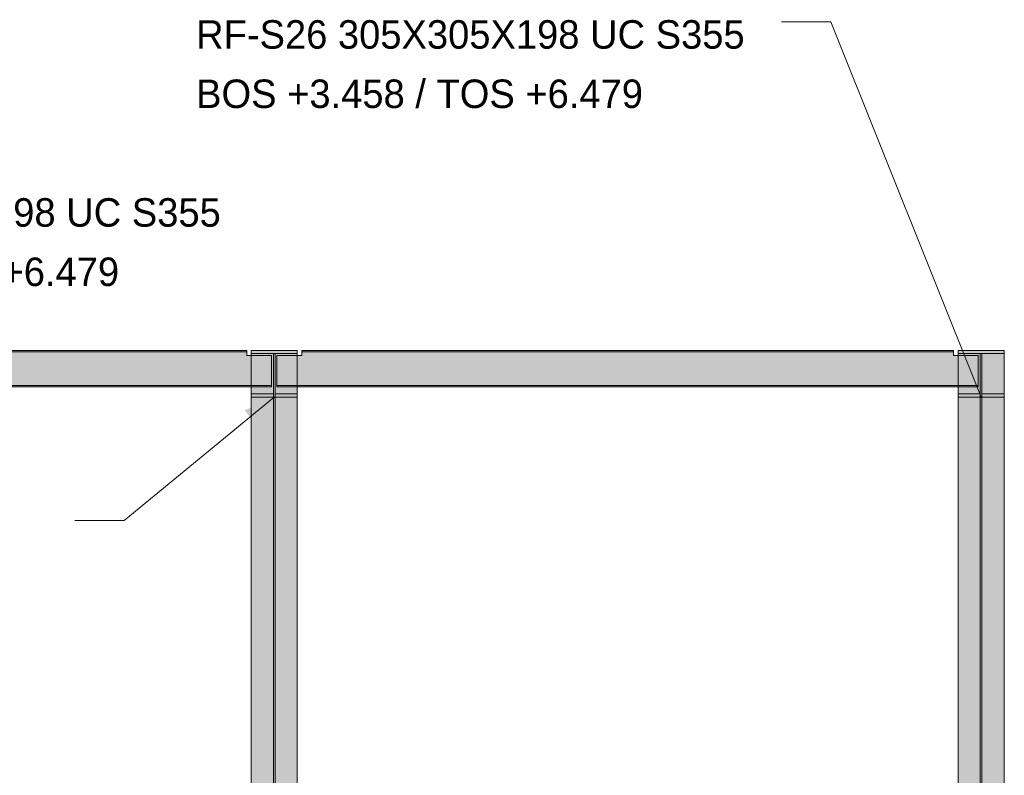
# Model space of a CAD drawing. Header units: millimetres. Extents: x 17 to 413, y 4 to 292.
# Tile 9 of 43: x 155 to 198, y 110 to 144. Entities that reach past the tile are written whole.
import ezdxf

# ---------------------------------------------------------------- set-up
doc = ezdxf.new("R2010")
doc.units = ezdxf.units.MM
for name, color, linetype in [('FILL-INK', 7, 'Continuous'), ('FILL-STEEL', 7, 'Continuous'), ('FILL-WHITE', 7, 'Continuous'), ('LINE-CORE', 7, 'Continuous'), ('LINE-INK', 7, 'Continuous'), ('TEXT-INK', 7, 'Continuous')]:
    doc.layers.add(name, color=color, linetype=linetype)

msp = doc.modelspace()

# ---------------------------------------------------------------- hatches: boundary and pattern name
at = {"layer": 'FILL-INK', "true_color": 0x1a1a1f}
h = msp.add_hatch(color=250, dxfattribs=at)
h.dxf.hatch_style = 1
h.paths.add_polyline_path([(197.426, 126.794), (196.553, 127.953), (197.258, 128.235)])
h = msp.add_hatch(color=250, dxfattribs=at)
h.dxf.hatch_style = 1
h.paths.add_polyline_path([(165.922, 126.794), (165.081, 125.612), (164.599, 126.199)])
at = {"layer": 'FILL-STEEL', "true_color": 0x0d2973}
h = msp.add_hatch(color=166, dxfattribs=at)
h.dxf.hatch_style = 1
h.paths.add_polyline_path([(164.897, 126.794), (164.897, 126.824), (164.897, 126.933), (165.667, 126.933), (165.881, 126.933), (165.881, 127.325), (165.881, 128.738), (165.13, 128.738), (164.897, 128.738), (164.897, 128.771), (164.897, 128.877), (166.457, 128.877), (166.947, 128.877), (166.947, 128.844), (166.947, 128.738), (166.197, 128.738), (165.963, 128.738), (165.963, 128.31), (165.963, 126.933), (166.733, 126.933), (166.947, 126.933), (166.947, 126.903), (166.947, 126.794), (165.339, 126.794)])
h = msp.add_hatch(color=166, dxfattribs=at)
h.dxf.hatch_style = 1
h.paths.add_polyline_path([(196.401, 126.794), (196.401, 126.824), (196.401, 126.933), (197.171, 126.933), (197.385, 126.933), (197.385, 127.325), (197.385, 128.738), (196.634, 128.738), (196.401, 128.738), (196.401, 128.771), (196.401, 128.877), (197.961, 128.877), (198.451, 128.877), (198.451, 128.844), (198.451, 128.738), (197.701, 128.738), (197.467, 128.738), (197.467, 128.31), (197.467, 126.933), (198.237, 126.933), (198.451, 126.933), (198.451, 126.903), (198.451, 126.794), (196.843, 126.794)])
at = {"layer": 'FILL-WHITE', "true_color": 0xffffff}
h = msp.add_hatch(color=7, dxfattribs=at)
h.dxf.hatch_style = 1
h.paths.add_polyline_path([(127.306, 128.645), (128.41, 128.645), (128.41, 128.814), (164.698, 128.814), (164.698, 128.645), (165.802, 128.645), (165.802, 127.313), (164.698, 127.313), (128.41, 127.313), (127.306, 127.313)])
h = msp.add_hatch(color=7, dxfattribs=at)
h.dxf.hatch_style = 1
h.paths.add_polyline_path([(128.41, 128.645), (128.41, 128.814), (164.698, 128.814), (164.698, 128.645), (165.802, 128.645), (165.802, 127.313), (164.698, 127.313), (128.41, 127.313), (127.306, 127.313), (127.306, 128.645)])
h = msp.add_hatch(color=7, dxfattribs=at)
h.dxf.hatch_style = 1
h.paths.add_polyline_path([(128.41, 128.877), (164.698, 128.877), (164.698, 128.814), (128.41, 128.814)])
h = msp.add_hatch(color=7, dxfattribs=at)
h.dxf.hatch_style = 1
h.paths.add_polyline_path([(164.698, 128.877), (164.698, 128.814), (128.41, 128.814), (128.41, 128.877)])
h = msp.add_hatch(color=7, dxfattribs=at)
h.dxf.hatch_style = 1
h.paths.add_polyline_path([(164.897, 128.877), (164.884, 128.877), (164.884, 128.878), (164.884, 128.878)])
h = msp.add_hatch(color=7, dxfattribs=at)
h.dxf.hatch_style = 1
h.paths.add_polyline_path([(164.897, 128.877), (166.947, 128.877), (166.947, 106.179), (164.897, 106.179)])
h = msp.add_hatch(color=7, dxfattribs=at)
h.dxf.hatch_style = 1
h.paths.add_polyline_path([(166.947, 128.877), (166.947, 128.738), (164.897, 128.738), (164.897, 128.877)])
h = msp.add_hatch(color=7, dxfattribs=at)
h.dxf.hatch_style = 1
h.paths.add_polyline_path([(165.881, 128.738), (165.881, 106.081), (164.897, 106.081), (164.897, 128.738)])
h = msp.add_hatch(color=7, dxfattribs=at)
h.dxf.hatch_style = 1
h.paths.add_polyline_path([(164.897, 126.794), (164.897, 126.933), (165.881, 126.933), (165.881, 128.738), (165.963, 128.738), (165.963, 126.933), (166.947, 126.933), (166.947, 126.794), (164.897, 126.794)])
h = msp.add_hatch(color=7, dxfattribs=at)
h.dxf.hatch_style = 1
h.paths.add_polyline_path([(166.947, 128.738), (166.947, 106.081), (165.963, 106.081), (165.963, 128.738)])
h = msp.add_hatch(color=7, dxfattribs=at)
h.dxf.hatch_style = 1
h.paths.add_polyline_path([(166.042, 128.645), (167.146, 128.645), (167.146, 128.814), (196.202, 128.814), (196.202, 128.645), (197.306, 128.645), (197.306, 127.313), (196.202, 127.313), (167.146, 127.313), (166.042, 127.313)])
h = msp.add_hatch(color=7, dxfattribs=at)
h.dxf.hatch_style = 1
h.paths.add_polyline_path([(167.146, 128.645), (167.146, 128.814), (196.202, 128.814), (196.202, 128.645), (197.306, 128.645), (197.306, 127.313), (196.202, 127.313), (167.146, 127.313), (166.042, 127.313), (166.042, 128.645)])
h = msp.add_hatch(color=7, dxfattribs=at)
h.dxf.hatch_style = 1
h.paths.add_polyline_path([(166.947, 128.877), (166.96, 128.878), (166.96, 128.878), (166.96, 128.877)])
h = msp.add_hatch(color=7, dxfattribs=at)
h.dxf.hatch_style = 1
h.paths.add_polyline_path([(167.146, 128.877), (196.202, 128.877), (196.202, 128.814), (167.146, 128.814)])
h = msp.add_hatch(color=7, dxfattribs=at)
h.dxf.hatch_style = 1
h.paths.add_polyline_path([(196.202, 128.877), (196.202, 128.814), (167.146, 128.814), (167.146, 128.877)])
h = msp.add_hatch(color=7, dxfattribs=at)
h.dxf.hatch_style = 1
h.paths.add_polyline_path([(196.401, 128.877), (196.388, 128.877), (196.388, 128.878), (196.388, 128.878)])
h = msp.add_hatch(color=7, dxfattribs=at)
h.dxf.hatch_style = 1
h.paths.add_polyline_path([(196.401, 128.877), (198.451, 128.877), (198.451, 106.179), (196.401, 106.179)])
h = msp.add_hatch(color=7, dxfattribs=at)
h.dxf.hatch_style = 1
h.paths.add_polyline_path([(198.451, 128.877), (198.451, 128.738), (196.401, 128.738), (196.401, 128.877)])
h = msp.add_hatch(color=7, dxfattribs=at)
h.dxf.hatch_style = 1
h.paths.add_polyline_path([(197.385, 128.738), (197.385, 106.081), (196.401, 106.081), (196.401, 128.738)])
h = msp.add_hatch(color=7, dxfattribs=at)
h.dxf.hatch_style = 1
h.paths.add_polyline_path([(196.401, 126.794), (196.401, 126.933), (197.385, 126.933), (197.385, 128.738), (197.467, 128.738), (197.467, 126.933), (198.451, 126.933), (198.451, 126.794), (196.401, 126.794)])
h = msp.add_hatch(color=7, dxfattribs=at)
h.dxf.hatch_style = 1
h.paths.add_polyline_path([(198.451, 128.738), (198.451, 106.081), (197.467, 106.081), (197.467, 128.738)])
h = msp.add_hatch(color=7, dxfattribs=at)
h.dxf.hatch_style = 1
h.paths.add_polyline_path([(198.451, 128.877), (198.464, 128.878), (198.464, 128.878), (198.464, 128.877)])
h = msp.add_hatch(color=7, dxfattribs=at)
h.dxf.hatch_style = 1
h.paths.add_polyline_path([(127.306, 127.313), (128.41, 127.313), (164.698, 127.313), (165.802, 127.313), (165.802, 127.251), (164.698, 127.251), (128.41, 127.251), (127.306, 127.251)])
h = msp.add_hatch(color=7, dxfattribs=at)
h.dxf.hatch_style = 1
h.paths.add_polyline_path([(164.698, 127.313), (165.802, 127.313), (165.802, 127.251), (128.41, 127.251), (127.306, 127.251), (127.306, 127.313)])
h = msp.add_hatch(color=7, dxfattribs=at)
h.dxf.hatch_style = 1
h.paths.add_polyline_path([(166.042, 127.313), (167.146, 127.313), (196.202, 127.313), (197.306, 127.313), (197.306, 127.251), (196.202, 127.251), (167.146, 127.251), (166.042, 127.251)])
h = msp.add_hatch(color=7, dxfattribs=at)
h.dxf.hatch_style = 1
h.paths.add_polyline_path([(196.202, 127.313), (197.306, 127.313), (197.306, 127.251), (167.146, 127.251), (166.042, 127.251), (166.042, 127.313)])
h = msp.add_hatch(color=7, dxfattribs=at)
h.dxf.hatch_style = 1
h.paths.add_polyline_path([(165.881, 126.933), (165.881, 104.804), (164.897, 104.804), (164.897, 126.933)])
h = msp.add_hatch(color=7, dxfattribs=at)
h.dxf.hatch_style = 1
h.paths.add_polyline_path([(166.947, 126.933), (166.947, 104.804), (165.963, 104.804), (165.963, 126.933)])
h = msp.add_hatch(color=7, dxfattribs=at)
h.dxf.hatch_style = 1
h.paths.add_polyline_path([(197.385, 126.933), (197.385, 104.804), (196.401, 104.804), (196.401, 126.933)])
h = msp.add_hatch(color=7, dxfattribs=at)
h.dxf.hatch_style = 1
h.paths.add_polyline_path([(198.451, 126.933), (198.451, 104.804), (197.467, 104.804), (197.467, 126.933)])
h = msp.add_hatch(color=7, dxfattribs=at)
h.dxf.hatch_style = 1
h.paths.add_polyline_path([(164.897, 104.706), (164.897, 126.794), (166.947, 126.794), (166.947, 104.706)])
h = msp.add_hatch(color=7, dxfattribs=at)
h.dxf.hatch_style = 1
h.paths.add_polyline_path([(196.401, 104.706), (196.401, 126.794), (198.451, 126.794), (198.451, 104.706)])

# ---------------------------------------------------------------- linework, layer by layer
at = {"layer": 'LINE-CORE', "lineweight": 5}
for points in [[(127.306, 128.645), (128.41, 128.645), (128.41, 128.814), (164.698, 128.814), (164.698, 128.814), (164.698, 128.814), (164.698, 128.814), (164.698, 128.645), (165.802, 128.645), (165.802, 127.313), (164.698, 127.313), (128.41, 127.313), (128.41, 127.313), (127.306, 127.313)], [(128.41, 128.645), (128.41, 128.814), (128.41, 128.814), (128.41, 128.814), (128.41, 128.814), (164.698, 128.814), (164.698, 128.645), (165.802, 128.645), (165.802, 127.313), (164.698, 127.313), (164.698, 127.313), (128.41, 127.313), (127.306, 127.313), (127.306, 128.645)], [(128.41, 128.877), (164.698, 128.877), (164.698, 128.814), (128.41, 128.814)], [(164.698, 128.877), (164.698, 128.814), (128.41, 128.814), (128.41, 128.877)], [(164.897, 128.877), (164.897, 128.877), (164.884, 128.877), (164.884, 128.878), (164.884, 128.878)], [(164.897, 128.877), (166.947, 128.877), (166.947, 106.179), (164.897, 106.179)], [(166.947, 128.877), (166.947, 128.738), (166.947, 128.738), (166.947, 128.738), (164.897, 128.738), (164.897, 128.738), (164.897, 128.738), (164.897, 128.877)], [(165.881, 128.738), (165.881, 106.081), (164.897, 106.081), (164.897, 128.738)], [(164.897, 126.794), (164.897, 126.933), (164.897, 126.933), (164.897, 126.933), (165.881, 126.933), (165.881, 128.738), (165.881, 128.738), (165.963, 128.738), (165.963, 128.738), (165.963, 126.933), (166.947, 126.933), (166.947, 126.933), (166.947, 126.933), (166.947, 126.794), (166.947, 126.794), (166.947, 126.794), (164.897, 126.794), (164.897, 126.794)], [(166.947, 128.738), (166.947, 106.081), (165.963, 106.081), (165.963, 128.738)], [(166.042, 128.645), (167.146, 128.645), (167.146, 128.814), (196.202, 128.814), (196.202, 128.814), (196.202, 128.645), (197.306, 128.645), (197.306, 127.313), (196.202, 127.313), (167.146, 127.313), (167.146, 127.313), (166.042, 127.313)], [(167.146, 128.645), (167.146, 128.814), (167.146, 128.814), (196.202, 128.814), (196.202, 128.645), (197.306, 128.645), (197.306, 127.313), (196.202, 127.313), (196.202, 127.313), (167.146, 127.313), (166.042, 127.313), (166.042, 128.645)], [(166.947, 128.877), (166.96, 128.878), (166.96, 128.878), (166.96, 128.877), (166.947, 128.877)], [(167.146, 128.877), (196.202, 128.877), (196.202, 128.877), (196.202, 128.814), (167.146, 128.814), (167.146, 128.814)], [(196.202, 128.877), (196.202, 128.814), (167.146, 128.814), (167.146, 128.877)], [(196.401, 128.877), (196.401, 128.877), (196.388, 128.877), (196.388, 128.878), (196.388, 128.878)], [(196.401, 128.877), (198.451, 128.877), (198.451, 106.179), (196.401, 106.179)], [(198.451, 128.877), (198.451, 128.738), (198.451, 128.738), (198.451, 128.738), (196.401, 128.738), (196.401, 128.738), (196.401, 128.738), (196.401, 128.877)], [(197.385, 128.738), (197.385, 106.081), (196.401, 106.081), (196.401, 128.738)], [(196.401, 126.794), (196.401, 126.933), (196.401, 126.933), (196.401, 126.933), (197.385, 126.933), (197.385, 128.738), (197.385, 128.738), (197.467, 128.738), (197.467, 128.738), (197.467, 126.933), (198.451, 126.933), (198.451, 126.933), (198.451, 126.933), (198.451, 126.794), (198.451, 126.794), (198.451, 126.794), (196.401, 126.794), (196.401, 126.794)], [(198.451, 128.738), (198.451, 106.081), (197.467, 106.081), (197.467, 128.738)], [(198.451, 128.877), (198.464, 128.878), (198.464, 128.878), (198.464, 128.877), (198.451, 128.877)], [(127.306, 127.313), (128.41, 127.313), (164.698, 127.313), (164.698, 127.313), (165.802, 127.313), (165.802, 127.251), (164.698, 127.251), (128.41, 127.251), (128.41, 127.251), (127.306, 127.251)], [(164.698, 127.313), (165.802, 127.313), (165.802, 127.251), (128.41, 127.251), (127.306, 127.251), (127.306, 127.313)], [(166.042, 127.313), (167.146, 127.313), (196.202, 127.313), (196.202, 127.313), (197.306, 127.313), (197.306, 127.251), (196.202, 127.251), (167.146, 127.251), (167.146, 127.251), (166.042, 127.251)], [(196.202, 127.313), (197.306, 127.313), (197.306, 127.251), (167.146, 127.251), (166.042, 127.251), (166.042, 127.313)], [(165.881, 126.933), (165.881, 104.804), (164.897, 104.804), (164.897, 126.933)], [(166.947, 126.933), (166.947, 104.804), (165.963, 104.804), (165.963, 126.933)], [(197.385, 126.933), (197.385, 104.804), (196.401, 104.804), (196.401, 126.933)], [(198.451, 126.933), (198.451, 104.804), (197.467, 104.804), (197.467, 126.933)], [(164.897, 104.706), (164.897, 126.794), (166.947, 126.794), (166.947, 126.794), (166.947, 104.706), (164.897, 104.706)], [(196.401, 104.706), (196.401, 126.794), (198.451, 126.794), (198.451, 126.794), (198.451, 104.706), (196.401, 104.706)]]:
    msp.add_lwpolyline(points, close=True, dxfattribs=at)
at = {"layer": 'LINE-INK', "lineweight": 5}
for p, q in [((190.73, 143.521), (188.53, 143.521)), ((197.426, 126.794), (190.73, 143.521)), ((165.922, 126.794), (159.226, 121.294)), ((159.226, 121.294), (157.026, 121.294))]:
    msp.add_line(p, q, dxfattribs=at)
for points in [[(164.897, 126.794), (164.897, 126.824), (164.897, 126.933), (165.667, 126.933), (165.881, 126.933), (165.881, 127.325), (165.881, 128.738), (165.13, 128.738), (164.897, 128.738), (164.897, 128.771), (164.897, 128.877), (166.457, 128.877), (166.947, 128.877), (166.947, 128.844), (166.947, 128.738), (166.197, 128.738), (165.963, 128.738), (165.963, 128.31), (165.963, 126.933), (166.733, 126.933), (166.947, 126.933), (166.947, 126.903), (166.947, 126.794), (165.339, 126.794)], [(196.401, 126.794), (196.401, 126.824), (196.401, 126.933), (197.171, 126.933), (197.385, 126.933), (197.385, 127.325), (197.385, 128.738), (196.634, 128.738), (196.401, 128.738), (196.401, 128.771), (196.401, 128.877), (197.961, 128.877), (198.451, 128.877), (198.451, 128.844), (198.451, 128.738), (197.701, 128.738), (197.467, 128.738), (197.467, 128.31), (197.467, 126.933), (198.237, 126.933), (198.451, 126.933), (198.451, 126.903), (198.451, 126.794), (196.843, 126.794)]]:
    msp.add_lwpolyline(points, close=True, dxfattribs=at)

# ---------------------------------------------------------------- texts
at = {"layer": 'TEXT-INK'}
for s, p in [('RF-S26 305X305X198 UC S355', (162.437, 142.33)), ('BOS +3.458 / TOS +6.479', (162.437, 139.684)), ('RF-S16 305X305X198 UC S355', (139.086, 134.392)), ('BOS +3.458 / TOS +6.479', (139.086, 131.746))]:
    msp.add_text(s, height=1.27, dxfattribs=at).set_placement(p)

doc.saveas('drawing.dxf')
